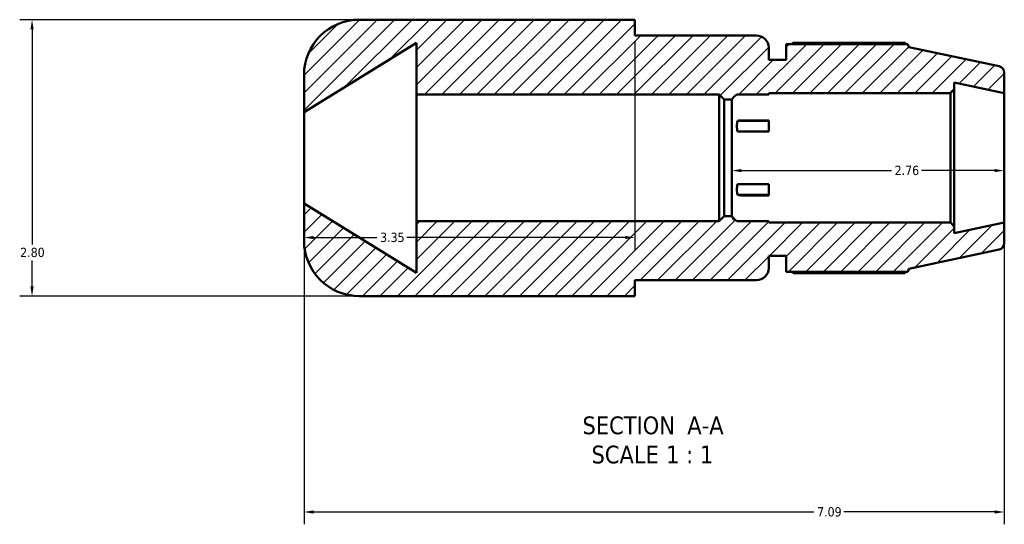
# Model space of a CAD drawing. Header units: inches. Extents: x 0.1 to 44.1, y -12 to 28.
# Tile 1 of 6: x 12.5 to 22.4, y -12 to -6.9. Entities that reach past the tile are written whole.
import ezdxf

# ---------------------------------------------------------------- set-up
doc = ezdxf.new("R2010")
doc.units = ezdxf.units.IN
doc.header["$MEASUREMENT"] = 0
for name, color, linetype, lineweight in [('Dimension (ANSI)', 7, 'Continuous', 25), ('Hatch (ANSI)', 7, 'Continuous', 18), ('Symbol (ANSI)', 7, 'Continuous', 25), ('Visible (ANSI)', 7, 'Continuous', 50)]:
    doc.layers.add(name, color=color, linetype=linetype, lineweight=lineweight)
doc.styles.add('Label Text (ANSI)', font='tahoma.ttf')
doc.styles.add('Note Text (ANSI)', font='tahoma.ttf')
doc.dimstyles.new('Default (ANSI)', dxfattribs={"dimtxt": 0.094488, "dimasz": 0.098425, "dimexe": 0.125, "dimexo": 0.0625, "dimgap": 0.031496, "dimtad": 0, "dimtih": 1, "dimtoh": 1, "dimrnd": 1e-08, "dimzin": 4, "dimdsep": 46, "dimtxsty": 'Note Text (ANSI)', "dimcen": 0.09, "dimdle": 0.393701, "dimclrd": 256, "dimclre": 256, "dimclrt": 5, "dimadec": 0, "dimazin": 1, "dimtfac": 1, "dimtofl": 0, "dimtmove": 0, "dimatfit": 3, "dimfxl": 1, "dimtolj": 1, "dimtzin": 4, "dimlwd": -1, "dimlwe": -1, "dimarcsym": 0})

# ---------------------------------------------------------------- blocks, each defined once
blk = doc.blocks.new('*D7')
at = {"layer": 'Defpoints', "color": 0, "transparency": 16777216}
for p in [(15.3419, -8.7616), (22.4319, -8.9546), (22.4319, -11.8871)]:
    blk.add_point(p, dxfattribs=at)
at = {"layer": 'Dimension (ANSI)', "transparency": 16777216}
for p, q in [((15.3419, -8.8241), (15.3419, -12.0121)), ((22.4319, -9.0171), (22.4319, -12.0121)), ((15.4403, -11.8871), (20.5051, -11.8871)), ((22.3334, -11.8871), (20.8086, -11.8871))]:
    blk.add_line(p, q, dxfattribs=at)
for points in [[(15.4403, -11.8707), (15.4403, -11.9036), (15.3419, -11.8871)], [(22.3334, -11.8707), (22.3334, -11.9036), (22.4319, -11.8871)]]:
    blk.add_solid(points, dxfattribs=at)
at = {"layer": 'Dimension (ANSI)', "color": 5, "transparency": 16777216, "insert": (20.5366, -11.838), "char_height": 0.09449, "attachment_point": 1, "style": 'Note Text (ANSI)'}
blk.add_mtext('\\A1;7.09', dxfattribs=at)
blk = doc.blocks.new('*D8')
at = {"layer": 'Defpoints', "color": 0, "transparency": 16777216}
for p in [(15.9019, -6.8991), (12.5882, -9.6991), (15.9019, -9.6991)]:
    blk.add_point(p, dxfattribs=at)
at = {"layer": 'Dimension (ANSI)', "transparency": 16777216}
for p, q in [((15.8394, -6.8991), (12.4632, -6.8991)), ((12.5882, -6.9975), (12.5882, -9.1782)), ((12.5882, -9.6007), (12.5882, -9.34)), ((15.8394, -9.6991), (12.4632, -9.6991))]:
    blk.add_line(p, q, dxfattribs=at)
for points in [[(12.5718, -6.9975), (12.6047, -6.9975), (12.5882, -6.8991)], [(12.5718, -9.6007), (12.6047, -9.6007), (12.5882, -9.6991)]]:
    blk.add_solid(points, dxfattribs=at)
at = {"layer": 'Dimension (ANSI)', "color": 5, "transparency": 16777216, "insert": (12.4682, -9.2097), "char_height": 0.09449, "attachment_point": 1, "style": 'Note Text (ANSI)'}
blk.add_mtext('\\A1;2.80', dxfattribs=at)
blk = doc.blocks.new('*D10')
at = {"layer": 'Defpoints', "color": 0, "transparency": 16777216}
for p in [(19.6719, -8.2991), (22.4319, -8.2991), (22.4319, -8.428)]:
    blk.add_point(p, dxfattribs=at)
at = {"layer": 'Dimension (ANSI)', "transparency": 16777216}
for p, q in [((19.7703, -8.428), (21.2898, -8.428)), ((22.3334, -8.428), (21.5939, -8.428))]:
    blk.add_line(p, q, dxfattribs=at)
for points in [[(19.7703, -8.4116), (19.7703, -8.4444), (19.6719, -8.428)], [(22.3334, -8.4116), (22.3334, -8.4444), (22.4319, -8.428)]]:
    blk.add_solid(points, dxfattribs=at)
at = {"layer": 'Dimension (ANSI)', "color": 5, "transparency": 16777216, "insert": (21.3213, -8.3788), "char_height": 0.09449, "attachment_point": 1, "style": 'Note Text (ANSI)'}
blk.add_mtext('\\A1;2.76', dxfattribs=at)
blk = doc.blocks.new('*D11')
at = {"layer": 'Defpoints', "color": 0, "transparency": 16777216}
for p in [(18.6919, -7.0591), (15.3419, -8.7616), (15.3419, -9.1064)]:
    blk.add_point(p, dxfattribs=at)
at = {"layer": 'Dimension (ANSI)', "transparency": 16777216}
for p, q in [((18.6919, -7.1216), (18.6919, -9.2314)), ((15.3419, -8.8241), (15.3419, -9.2314)), ((15.4403, -9.1064), (16.0807, -9.1064)), ((18.5934, -9.1064), (16.383, -9.1064))]:
    blk.add_line(p, q, dxfattribs=at)
for points in [[(15.4403, -9.09), (15.4403, -9.1228), (15.3419, -9.1064)], [(18.5934, -9.09), (18.5934, -9.1228), (18.6919, -9.1064)]]:
    blk.add_solid(points, dxfattribs=at)
at = {"layer": 'Dimension (ANSI)', "color": 5, "transparency": 16777216, "insert": (16.1122, -9.0572), "char_height": 0.09449, "attachment_point": 1, "style": 'Note Text (ANSI)'}
blk.add_mtext('\\A1;3.35', dxfattribs=at)

msp = doc.modelspace()

# ---------------------------------------------------------------- hatches: boundary and pattern name
at = {"layer": 'Hatch (ANSI)'}
h = msp.add_hatch(dxfattribs=at)
h.set_pattern_fill('ANSI31', color=256, style=0)
edge = h.paths.add_edge_path()
edge.add_ellipse((22.3663, -9.1638), major_axis=(0.0641, 0.0136), ratio=1, start_angle=270, end_angle=348)
edge.add_line((22.4319, -9.1638), (22.4319, -8.9546))
edge.add_line((22.4319, -8.9546), (21.9254, -9.0623))
edge.add_line((21.9254, -9.0623), (21.9254, -8.994))
edge.add_line((21.9254, -8.994), (21.8861, -8.9546))
edge.add_line((21.8861, -8.9546), (20.0466, -8.9546))
edge.add_line((20.0466, -8.9546), (20.0466, -8.9411))
edge.add_line((20.0466, -8.9411), (19.7249, -8.9411))
edge.add_ellipse((19.7812, -8.8306), major_axis=(-0.1105, 0.0563), ratio=1, start_angle=55.10898, end_angle=90, ccw=False)
edge.add_line((19.6719, -8.8891), (19.5959, -8.8891))
edge.add_line((19.5959, -8.8891), (19.5438, -8.9411))
edge.add_line((19.5438, -8.9411), (16.4809, -8.9411))
edge.add_line((16.4809, -8.9411), (16.4809, -9.4646))
edge.add_line((16.4809, -9.4646), (15.3419, -8.7616))
edge.add_line((15.3419, -8.7616), (15.3419, -9.1391))
edge.add_ellipse((15.9019, -9.1391), major_axis=(0, -0.56), ratio=1, start_angle=270, end_angle=360)
edge.add_line((15.9019, -9.6991), (18.4679, -9.6991))
edge.add_line((18.4679, -9.6991), (18.6919, -9.6991))
edge.add_line((18.6919, -9.6991), (18.6919, -9.5391))
edge.add_line((18.6919, -9.5391), (19.9226, -9.5391))
edge.add_ellipse((19.9226, -9.4151), major_axis=(0.124, 0), ratio=1, start_angle=270, end_angle=360)
edge.add_line((20.0466, -9.4151), (20.0466, -9.2911))
edge.add_line((20.0466, -9.2911), (20.2239, -9.2911))
edge.add_line((20.2239, -9.2911), (20.2239, -9.4523))
edge.add_line((20.2239, -9.4523), (21.4561, -9.4523))
edge.add_line((21.4561, -9.4523), (21.4659, -9.4222))
edge.add_line((21.4659, -9.4222), (22.3799, -9.2279))
edge = h.paths.add_edge_path()
edge.add_ellipse((22.3663, -7.4345), major_axis=(0, 0.0656), ratio=1, start_angle=270, end_angle=348)
edge.add_line((22.3799, -7.3704), (21.4659, -7.1761))
edge.add_line((21.4659, -7.1761), (21.4561, -7.1459))
edge.add_line((21.4561, -7.1459), (20.2239, -7.1459))
edge.add_line((20.2239, -7.1459), (20.2239, -7.3071))
edge.add_line((20.2239, -7.3071), (20.0466, -7.3071))
edge.add_line((20.0466, -7.3071), (20.0466, -7.1831))
edge.add_ellipse((19.9226, -7.1831), major_axis=(0, 0.124), ratio=1, start_angle=270, end_angle=360)
edge.add_line((19.9226, -7.0591), (18.6919, -7.0591))
edge.add_line((18.6919, -7.0591), (18.6919, -6.8991))
edge.add_line((18.6919, -6.8991), (18.4679, -6.8991))
edge.add_line((18.4679, -6.8991), (15.9019, -6.8991))
edge.add_ellipse((15.9019, -7.4591), major_axis=(-0.56, 0), ratio=1, start_angle=270, end_angle=360)
edge.add_line((15.3419, -7.4591), (15.3419, -7.8366))
edge.add_line((15.3419, -7.8366), (16.4809, -7.1336))
edge.add_line((16.4809, -7.1336), (16.4809, -7.6571))
edge.add_line((16.4809, -7.6571), (19.5438, -7.6571))
edge.add_line((19.5438, -7.6571), (19.5959, -7.7092))
edge.add_line((19.5959, -7.7092), (19.6719, -7.7092))
edge.add_ellipse((19.7812, -7.7676), major_axis=(0.0584, 0.1094), ratio=1, start_angle=55.10898, end_angle=90, ccw=False)
edge.add_line((19.7249, -7.6571), (20.0466, -7.6571))
edge.add_line((20.0466, -7.6571), (20.0466, -7.6436))
edge.add_line((20.0466, -7.6436), (21.8861, -7.6436))
edge.add_line((21.8861, -7.6436), (21.9254, -7.6043))
edge.add_line((21.9254, -7.6043), (21.9254, -7.536))
edge.add_line((21.9254, -7.536), (22.4319, -7.6436))
edge.add_line((22.4319, -7.6436), (22.4319, -7.4345))

# ---------------------------------------------------------------- linework, layer by layer
at = {"layer": 'Visible (ANSI)'}
for p, q in [((18.4679, -6.8991), (15.9019, -6.8991)), ((18.6919, -6.8991), (18.4679, -6.8991)), ((18.6919, -7.0591), (18.6919, -6.8991)), ((19.9226, -7.0591), (18.6919, -7.0591)), ((15.3419, -7.8366), (16.4809, -7.1336)), ((16.4809, -7.1336), (16.4809, -7.6571)), ((21.4561, -7.1459), (20.2239, -7.1459)), ((20.2239, -7.1459), (20.2239, -7.3071)), ((21.4279, -7.1324), (20.2983, -7.1324)), ((21.4659, -7.1761), (21.4561, -7.1459)), ((22.3799, -7.3704), (21.4659, -7.1761)), ((20.0466, -7.3071), (20.0466, -7.1831)), ((20.2239, -7.3071), (20.0466, -7.3071)), ((15.3419, -7.4591), (15.3419, -7.8366)), ((22.4319, -7.6436), (22.4319, -7.4345)), ((21.9254, -7.6043), (21.9254, -7.536)), ((21.9254, -7.536), (22.4319, -7.6436)), ((16.4809, -7.6571), (19.5438, -7.6571)), ((16.4809, -8.9411), (16.4809, -7.6571)), ((19.5438, -7.6571), (19.5959, -7.7092)), ((19.5438, -8.9411), (19.5438, -7.6571)), ((19.7249, -7.6571), (20.0466, -7.6571)), ((20.0466, -7.6571), (20.0466, -7.6436)), ((20.0466, -7.6436), (21.8861, -7.6436)), ((21.8861, -7.6436), (21.9254, -7.6043)), ((21.8861, -7.6436), (21.8861, -8.9546)), ((21.9254, -8.994), (21.9254, -7.6043)), ((22.4319, -8.9546), (22.4319, -7.6436)), ((19.5959, -7.7092), (19.6719, -7.7092)), ((19.5959, -8.8891), (19.5959, -7.7092)), ((19.6719, -8.8891), (19.6719, -7.7092)), ((15.3419, -8.7616), (15.3419, -7.8366)), ((19.7312, -7.9244), (20.0466, -7.9244)), ((19.7812, -7.9191), (20.0466, -7.9191)), ((20.0466, -7.9244), (20.0466, -7.9191)), ((20.0466, -8.0318), (20.0466, -7.9244)), ((20.0466, -8.0318), (19.7312, -8.0318)), ((19.7312, -8.5664), (20.0466, -8.5664)), ((20.0466, -8.6738), (20.0466, -8.5664)), ((16.4809, -9.4646), (15.3419, -8.7616)), ((15.3419, -8.7616), (15.3419, -9.1391)), ((20.0466, -8.6738), (19.7312, -8.6738)), ((20.0466, -8.6791), (19.7812, -8.6791)), ((20.0466, -8.6791), (20.0466, -8.6738)), ((19.5438, -8.9411), (16.4809, -8.9411)), ((16.4809, -8.9411), (16.4809, -9.4646)), ((19.5959, -8.8891), (19.5438, -8.9411)), ((19.6719, -8.8891), (19.5959, -8.8891)), ((20.0466, -8.9411), (19.7249, -8.9411)), ((20.0466, -8.9546), (20.0466, -8.9411)), ((21.8861, -8.9546), (20.0466, -8.9546)), ((21.9254, -8.994), (21.8861, -8.9546)), ((22.4319, -8.9546), (21.9254, -9.0623)), ((22.4319, -9.1638), (22.4319, -8.9546)), ((21.9254, -9.0623), (21.9254, -8.994)), ((21.4659, -9.4222), (22.3799, -9.2279)), ((20.0466, -9.4151), (20.0466, -9.2911)), ((20.0466, -9.2911), (20.2239, -9.2911)), ((20.2239, -9.2911), (20.2239, -9.4523)), ((20.2239, -9.4523), (21.4561, -9.4523)), ((20.2983, -9.4659), (21.4279, -9.4659)), ((21.4561, -9.4523), (21.4659, -9.4222)), ((18.6919, -9.6991), (18.6919, -9.5391)), ((18.6919, -9.5391), (19.9226, -9.5391)), ((15.9019, -9.6991), (18.4679, -9.6991)), ((18.4679, -9.6991), (18.6919, -9.6991))]:
    msp.add_line(p, q, dxfattribs=at)
for centre, radius, start, end in [((15.9019, -7.4591), 0.56, 90, 180), ((19.9226, -7.1831), 0.124, 0, 90), ((22.3663, -7.4345), 0.0656, 0, 78), ((19.7812, -7.7676), 0.124, 116.98628, 151.87729), ((19.7812, -8.8306), 0.124, 208.12271, 243.01372), ((15.9019, -9.1391), 0.56, 180, 270), ((22.3663, -9.1638), 0.0656, 282, 0), ((19.9226, -9.4151), 0.124, 270, 0)]:
    msp.add_arc(centre, radius, start, end, dxfattribs=at)
for points, weights in [([(20.2766, -7.1459), (20.2873, -7.1392), (20.2983, -7.1324)], [1.01242742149, 1.01465160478, 1.016730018]), ([(21.4349, -7.1459), (21.4314, -7.1392), (21.4279, -7.1324)], [1.0007232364, 1.00043566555, 1]), ([(20.2983, -9.4659), (20.2873, -9.459), (20.2766, -9.4523)], [1.016730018, 1.01465160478, 1.01242742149]), ([(21.4279, -9.4659), (21.4314, -9.459), (21.4349, -9.4523)], [1, 1.00043566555, 1.0007232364])]:
    msp.add_rational_spline(points, weights, degree=2, dxfattribs=at)
for points, knots in [([(19.7312, -8.0318), (19.7267, -8.014), (19.7249, -7.9951), (19.7249, -7.9781), (19.7249, -7.9612), (19.7267, -7.9423), (19.7312, -7.9244)], [-0.1490238, -0.1490238, -0.1490238, -0.1490238, 0, 0, 0, 0.1490238, 0.1490238, 0.1490238, 0.1490238]), ([(19.7312, -7.9244), (19.7321, -7.9242), (19.733, -7.924), (19.748, -7.9209), (19.7659, -7.9191), (19.7812, -7.9191)], [-0.1235417, -0.1235417, -0.1235417, -0.1235417, -0.1164193, -0.1164193, 0, 0, 0, 0]), ([(19.7312, -8.6738), (19.7267, -8.656), (19.7249, -8.6371), (19.7249, -8.6201), (19.7249, -8.6032), (19.7267, -8.5843), (19.7312, -8.5664)], [-0.1490238, -0.1490238, -0.1490238, -0.1490238, 0, 0, 0, 0.1490238, 0.1490238, 0.1490238, 0.1490238]), ([(19.7812, -8.6791), (19.7659, -8.6791), (19.748, -8.6773), (19.733, -8.6742), (19.7321, -8.674), (19.7312, -8.6738)], [0, 0, 0, 0, 0.1164193, 0.1164193, 0.1235417, 0.1235417, 0.1235417, 0.1235417])]:
    msp.add_open_spline(points, degree=3, knots=knots, dxfattribs=at)

# ---------------------------------------------------------------- texts
at = {"layer": 'Symbol (ANSI)', "char_height": 0.18, "attachment_point": 7, "style": 'Label Text (ANSI)'}
for s, insert in [('SECTION', (18.1615, -11.1026)), (' A-A', (19.155, -11.0988)), ('SCALE', (18.2528, -11.3984)), (' 1 : 1', (18.9405, -11.3952))]:
    msp.add_mtext(s, dxfattribs=dict(at, insert=insert))

# ---------------------------------------------------------------- dimensions: what is measured, and where the dimension line sits
at = {"layer": 'Dimension (ANSI)'}
for base, p1, p2, angle, override, picture, middle in [((12.5882, -9.6991), (15.9019, -6.8991), (15.9019, -9.6991), 90, {"dimgap": 0.031496, "dimdec": 2, "dimtol": 0, "dimlim": 0, "dimtp": 0, "dimtm": 0, "dimtdec": 2, "dimatfit": 1}, '*D8', (12.5882, -9.2591)), ((22.4319, -8.428), (19.6719, -8.2991), (22.4319, -8.2991), 180, {"dimgap": 0.031496, "dimtih": 0, "dimtoh": 0, "dimdec": 2, "dimse1": 1, "dimse2": 1, "dimtol": 0, "dimlim": 0, "dimtp": 0, "dimtm": 0, "dimtdec": 2, "dimatfit": 1}, '*D10', (21.4419, -8.428)), ((22.4319, -11.8871), (15.3419, -8.7616), (22.4319, -8.9546), 180, {"dimgap": 0.031496, "dimtih": 0, "dimtoh": 0, "dimdec": 2, "dimtol": 0, "dimlim": 0, "dimtp": 0, "dimtm": 0, "dimtdec": 2, "dimatfit": 1}, '*D7', (20.6569, -11.8871))]:
    dim = msp.add_linear_dim(base=base, p1=p1, p2=p2, angle=angle, dimstyle='Default (ANSI)', override=override, dxfattribs=at)
    dim.commit()
    dim.dimension.update_dxf_attribs({"geometry": picture, "text_midpoint": middle, "dimtype": 160})
dim = msp.add_linear_dim(base=(15.3419, -9.1064), p1=(18.6919, -7.0591), p2=(15.3419, -8.7616), dimstyle='Default (ANSI)', override={"dimgap": 0.031496, "dimtih": 0, "dimtoh": 0, "dimdec": 2, "dimtol": 0, "dimlim": 0, "dimtp": 0, "dimtm": 0, "dimtdec": 2, "dimatfit": 1}, dxfattribs=at)
dim.commit()
dim.dimension.update_dxf_attribs({"geometry": '*D11', "text_midpoint": (16.2319, -9.1064), "dimtype": 160})

doc.saveas('drawing.dxf')
